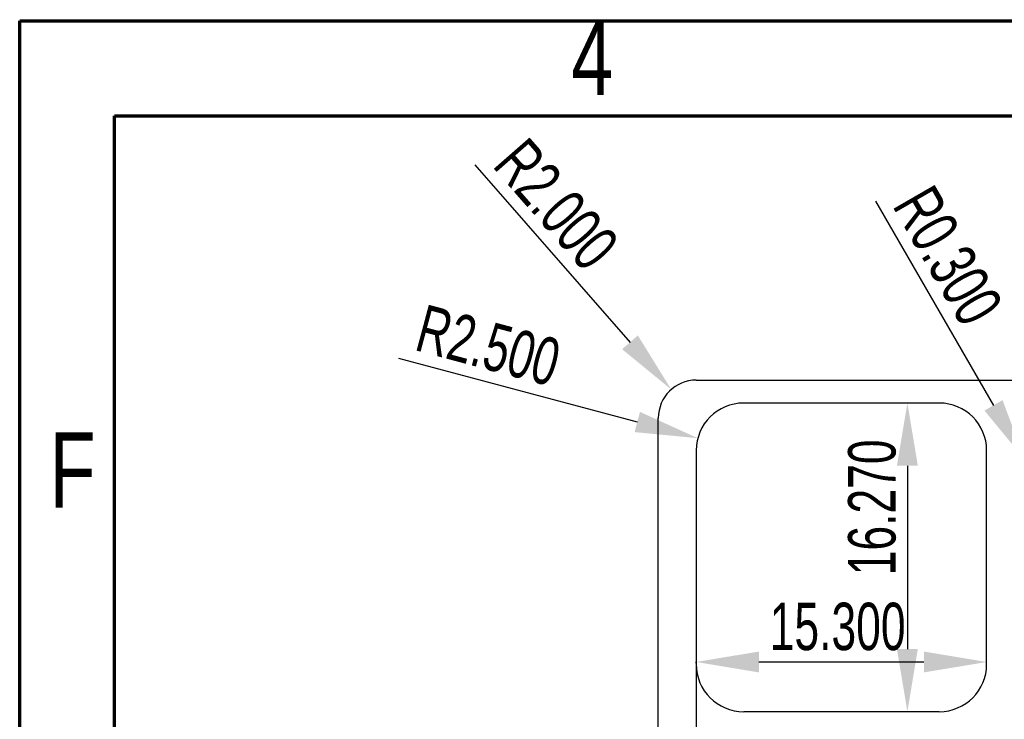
# Model space of a CAD drawing. Header units: millimetres. Extents: x 1643 to 1853, y 2203 to 2490.
# Tile 26 of 54: x 1643 to 1695, y 2453 to 2490. Entities that reach past the tile are written whole.
import ezdxf

# ---------------------------------------------------------------- set-up
doc = ezdxf.new("R2010")
doc.units = ezdxf.units.MM
doc.styles.add('SLDTEXTSTYLE1', font='TXT', dxfattribs={"width": 0.7})
doc.styles.add('SLDTEXTSTYLE2', font='TXT', dxfattribs={"width": 0.75})
doc.dimstyles.new('SLDDIMSTYLE1', dxfattribs={"dimtxt": 2.5, "dimasz": 3.302, "dimexe": 0, "dimexo": 0.0625, "dimtad": 1, "dimdec": 3, "dimrnd": 1e-09, "dimzin": 4, "dimdsep": 46, "dimtxsty": 'SLDTEXTSTYLE1', "dimsah": 1, "dimcen": 0, "dimadec": 0, "dimazin": 1, "dimtfac": 1, "dimtdec": 3, "dimtofl": 0, "dimtmove": 0, "dimatfit": 3, "dimfxl": 1, "dimfrac": 2, "dimtolj": 1, "dimtzin": 12, "dimarcsym": 0})
doc.dimstyles.new('SLDDIMSTYLE2', dxfattribs={"dimtxt": 2.5, "dimasz": 3.302, "dimexe": 0, "dimexo": 0.0625, "dimtad": 1, "dimdec": 3, "dimrnd": 1e-09, "dimzin": 4, "dimdsep": 46, "dimtxsty": 'SLDTEXTSTYLE1', "dimsah": 1, "dimcen": 0.09, "dimadec": 0, "dimazin": 1, "dimtfac": 1, "dimtdec": 3, "dimtmove": 0, "dimatfit": 0, "dimfxl": 1, "dimfrac": 2, "dimtolj": 1, "dimtzin": 12, "dimarcsym": 0})
doc.dimstyles.new('SLDDIMSTYLE3', dxfattribs={"dimtxt": 2.5, "dimasz": 3.302, "dimexe": 0, "dimexo": 0.0625, "dimtad": 1, "dimdec": 3, "dimrnd": 1e-09, "dimzin": 0, "dimdsep": 46, "dimtxsty": 'SLDTEXTSTYLE1', "dimsah": 1, "dimcen": 0, "dimadec": 0, "dimazin": 0, "dimtfac": 1, "dimtdec": 3, "dimtofl": 0, "dimtmove": 0, "dimatfit": 3, "dimfxl": 1, "dimfrac": 2, "dimtolj": 1, "dimtzin": 12, "dimarcsym": 0})
doc.dimstyles.new('SLDDIMSTYLE5', dxfattribs={"dimtxt": 2.5, "dimasz": 3.302, "dimexe": 0, "dimexo": 0.0625, "dimtad": 1, "dimdec": 3, "dimrnd": 1e-09, "dimzin": 12, "dimdsep": 46, "dimtxsty": 'SLDTEXTSTYLE1', "dimsah": 1, "dimcen": 0.09, "dimadec": 0, "dimazin": 3, "dimtfac": 1, "dimtdec": 3, "dimtmove": 0, "dimatfit": 0, "dimfxl": 1, "dimfrac": 2, "dimtolj": 1, "dimtzin": 12, "dimarcsym": 0})

# ---------------------------------------------------------------- blocks, each defined once
blk = doc.blocks.new('*D65')
at = {"color": 0, "linetype": 'Continuous', "lineweight": -2, "transparency": 16777216}
blk.add_line((1662.92, 2471.939), (1675.498, 2468.569), dxfattribs=at)
at = {"color": 0, "linetype": 'Continuous', "transparency": 16777216}
blk.add_solid([(1675.641, 2469.1), (1675.356, 2468.037), (1678.688, 2467.714)], dxfattribs=at)
at = {"layer": 'Defpoints', "color": 0, "linetype": 'Continuous', "transparency": 16777216}
for p in [(1678.688, 2467.714), (1681.103, 2467.067)]:
    blk.add_point(p, dxfattribs=at)
at = {"color": 0, "linetype": 'Continuous', "lineweight": 18, "transparency": 16777216, "insert": (1664.332, 2474.796), "char_height": 2.5, "attachment_point": 1, "rotation": 345, "style": 'SLDTEXTSTYLE1'}
blk.add_mtext('\\A1;R2.500', dxfattribs=at)
blk = doc.blocks.new('*D66')
at = {"color": 0, "linetype": 'Continuous', "lineweight": -2, "transparency": 16777216}
for p, q in [((1678.603, 2455.86), (1678.603, 2455.919)), ((1681.905, 2455.919), (1690.601, 2455.919)), ((1693.903, 2455.86), (1693.903, 2455.919))]:
    blk.add_line(p, q, dxfattribs=at)
at = {"color": 0, "linetype": 'Continuous', "transparency": 16777216}
for points in [[(1681.905, 2456.469), (1681.905, 2455.369), (1678.603, 2455.919)], [(1690.601, 2456.469), (1690.601, 2455.369), (1693.903, 2455.919)]]:
    blk.add_solid(points, dxfattribs=at)
at = {"layer": 'Defpoints', "color": 0, "linetype": 'Continuous', "transparency": 16777216}
for p in [(1678.603, 2455.797), (1693.903, 2455.919), (1693.903, 2455.797)]:
    blk.add_point(p, dxfattribs=at)
at = {"color": 0, "linetype": 'Continuous', "lineweight": 18, "transparency": 16777216, "insert": (1686.053, 2459.044), "char_height": 2.5, "attachment_point": 2, "style": 'SLDTEXTSTYLE1'}
blk.add_mtext('\\A1;15.300', dxfattribs=at)
blk = doc.blocks.new('*D67')
at = {"color": 0, "linetype": 'Continuous', "lineweight": -2, "transparency": 16777216}
for p, q in [((1691.34, 2469.567), (1689.728, 2469.567)), ((1689.728, 2466.265), (1689.728, 2456.599)), ((1691.34, 2453.297), (1689.728, 2453.297))]:
    blk.add_line(p, q, dxfattribs=at)
at = {"color": 0, "linetype": 'Continuous', "transparency": 16777216}
for points in [[(1689.177, 2466.265), (1690.278, 2466.265), (1689.728, 2469.567)], [(1689.177, 2456.599), (1690.278, 2456.599), (1689.728, 2453.297)]]:
    blk.add_solid(points, dxfattribs=at)
at = {"layer": 'Defpoints', "color": 0, "linetype": 'Continuous', "transparency": 16777216}
for p in [(1691.403, 2469.567), (1689.728, 2453.297), (1691.403, 2453.297)]:
    blk.add_point(p, dxfattribs=at)
at = {"color": 0, "linetype": 'Continuous', "lineweight": 18, "transparency": 16777216, "insert": (1686.603, 2464.07), "char_height": 2.5, "attachment_point": 2, "rotation": 90, "style": 'SLDTEXTSTYLE1'}
blk.add_mtext('\\A1;16.270', dxfattribs=at)
blk = doc.blocks.new('*D68')
at = {"color": 0, "linetype": 'Continuous', "lineweight": -2, "transparency": 16777216}
blk.add_line((1688.05, 2480.209), (1694.264, 2469.447), dxfattribs=at)
at = {"color": 0, "linetype": 'Continuous', "transparency": 16777216}
blk.add_solid([(1694.74, 2469.722), (1693.787, 2469.171), (1695.915, 2466.587)], dxfattribs=at)
at = {"layer": 'Defpoints', "color": 0, "linetype": 'Continuous', "transparency": 16777216}
for p in [(1695.915, 2466.587), (1696.065, 2466.327)]:
    blk.add_point(p, dxfattribs=at)
at = {"color": 0, "linetype": 'Continuous', "lineweight": 18, "transparency": 16777216, "insert": (1691.069, 2481.23), "char_height": 2.5, "attachment_point": 1, "rotation": 300, "style": 'SLDTEXTSTYLE1'}
blk.add_mtext('\\A1;R0.300', dxfattribs=at)
blk = doc.blocks.new('*D83')
at = {"color": 0, "linetype": 'Continuous', "lineweight": -2, "transparency": 16777216}
for p, q in [((1678.603, 2455.735), (1678.603, 2439.172)), ((1676.605, 2447.965), (1676.605, 2439.172)), ((1673.303, 2439.172), (1670.001, 2439.172)), ((1678.603, 2439.172), (1676.605, 2439.172)), ((1681.905, 2439.172), (1685.207, 2439.172))]:
    blk.add_line(p, q, dxfattribs=at)
at = {"color": 0, "linetype": 'Continuous', "transparency": 16777216}
for points in [[(1673.303, 2439.723), (1673.303, 2438.622), (1676.605, 2439.172)], [(1681.905, 2439.723), (1681.905, 2438.622), (1678.603, 2439.172)]]:
    blk.add_solid(points, dxfattribs=at)
at = {"layer": 'Defpoints', "color": 0, "linetype": 'Continuous', "transparency": 16777216}
for p in [(1678.603, 2455.797), (1676.605, 2448.027), (1676.605, 2439.172)]:
    blk.add_point(p, dxfattribs=at)
at = {"color": 0, "linetype": 'Continuous', "lineweight": 18, "transparency": 16777216, "insert": (1677.604, 2442.297), "char_height": 2.5, "attachment_point": 2, "style": 'SLDTEXTSTYLE1'}
blk.add_mtext('\\A1;1.998', dxfattribs=at)
blk = doc.blocks.new('*D84')
at = {"color": 0, "linetype": 'Continuous', "lineweight": -2, "transparency": 16777216}
blk.add_line((1666.931, 2482.121), (1675.114, 2472.768), dxfattribs=at)
at = {"color": 0, "linetype": 'Continuous', "transparency": 16777216}
blk.add_solid([(1675.528, 2473.13), (1674.699, 2472.405), (1677.288, 2470.283)], dxfattribs=at)
at = {"layer": 'Defpoints', "color": 0, "linetype": 'Continuous', "transparency": 16777216}
for p in [(1677.288, 2470.283), (1678.605, 2468.777)]:
    blk.add_point(p, dxfattribs=at)
at = {"color": 0, "linetype": 'Continuous', "lineweight": 18, "transparency": 16777216, "insert": (1669.695, 2483.708), "char_height": 2.5, "attachment_point": 1, "rotation": 311.1802, "style": 'SLDTEXTSTYLE1'}
blk.add_mtext('\\A1;R2.000', dxfattribs=at)

msp = doc.modelspace()

# ---------------------------------------------------------------- linework, layer by layer
at = {"linetype": 'Continuous', "lineweight": 70}
for p, q in [((1642.96048, 2202.71558), (1642.96048, 2489.71558)), ((1642.96048, 2489.71558), (1852.96048, 2489.71558)), ((1647.96048, 2207.71558), (1647.96048, 2484.71558)), ((1647.96048, 2484.71558), (1847.96048, 2484.71558))]:
    msp.add_line(p, q, dxfattribs=at)
at = {"linetype": 'Continuous', "lineweight": 25}
for p, q in [((1678.60453, 2470.77724), (1760.60464, 2470.77724)), ((1691.40263, 2469.56724), (1681.10263, 2469.56724)), ((1676.60453, 2448.02724), (1676.60453, 2468.77724)), ((1678.60263, 2467.06724), (1678.60263, 2455.79724)), ((1693.90263, 2455.79724), (1693.90263, 2467.06724)), ((1691.40263, 2453.29724), (1681.10263, 2453.29724))]:
    msp.add_line(p, q, dxfattribs=at)
for centre, radius, start, end in [((1678.60453, 2468.77724), 2, 90, 180), ((1681.10263, 2467.06724), 2.5, 90, 180), ((1691.40263, 2467.06724), 2.5, 0, 90), ((1681.10263, 2455.79724), 2.5, 180, 270), ((1691.40263, 2455.79724), 2.5, 270, 0)]:
    msp.add_arc(centre, radius, start, end, dxfattribs=at)

# ---------------------------------------------------------------- texts
at = {"linetype": 'Continuous', "lineweight": 0, "char_height": 3.96875, "attachment_point": 2, "style": 'SLDTEXTSTYLE2'}
for s, insert in [('4', (1673.12585, 2489.77574)), ('F', (1645.74987, 2468.02574))]:
    msp.add_mtext(s, dxfattribs=dict(at, insert=insert))

# ---------------------------------------------------------------- dimensions: what is measured, and where the dimension line sits
at = {"linetype": 'Continuous', "lineweight": 18}
for center, mpoint, dimstyle, picture, middle in [((1678.60453, 2468.77724), (1677.28767, 2470.28252), 'SLDDIMSTYLE1', '*D84', (1671.34652, 2479.92146)), ((1696.06463, 2466.32724), (1695.91463, 2466.58705), 'SLDDIMSTYLE3', '*D68', (1691.95518, 2477.19502))]:
    dim = msp.add_radius_dim(center=center, mpoint=mpoint, dimstyle=dimstyle, dxfattribs=at)
    dim.commit()
    dim.dimension.update_dxf_attribs({"geometry": picture, "text_midpoint": middle})
dim = msp.add_radius_dim(center=(1681.10263, 2467.06724), mpoint=(1678.68782, 2467.71429), dimstyle='SLDDIMSTYLE1', dxfattribs=at)
dim.commit()
dim.dimension.update_dxf_attribs({"geometry": '*D65', "text_midpoint": (1667.46742, 2470.72078), "dimtype": 164})
dim = msp.add_linear_dim(base=(1689.72764, 2453.29724), p1=(1691.40263, 2469.56724), p2=(1691.40263, 2453.29724), angle=90, dimstyle='SLDDIMSTYLE2', dxfattribs=at)
dim.commit()
dim.dimension.update_dxf_attribs({"geometry": '*D67', "text_midpoint": (1689.72764, 2464.07048), "dimtype": 160})
for base, p2, dimstyle, picture, middle in [((1693.90263, 2455.91887), (1693.90263, 2455.79724), 'SLDDIMSTYLE2', '*D66', (1686.05269, 2455.91887)), ((1676.60453, 2439.17237), (1676.60453, 2448.02724), 'SLDDIMSTYLE5', '*D83', (1677.60358, 2439.17237))]:
    dim = msp.add_linear_dim(base=base, p1=(1678.60263, 2455.79724), p2=p2, dimstyle=dimstyle, dxfattribs=at)
    dim.commit()
    dim.dimension.update_dxf_attribs({"geometry": picture, "text_midpoint": middle, "dimtype": 160})

doc.saveas('drawing.dxf')
